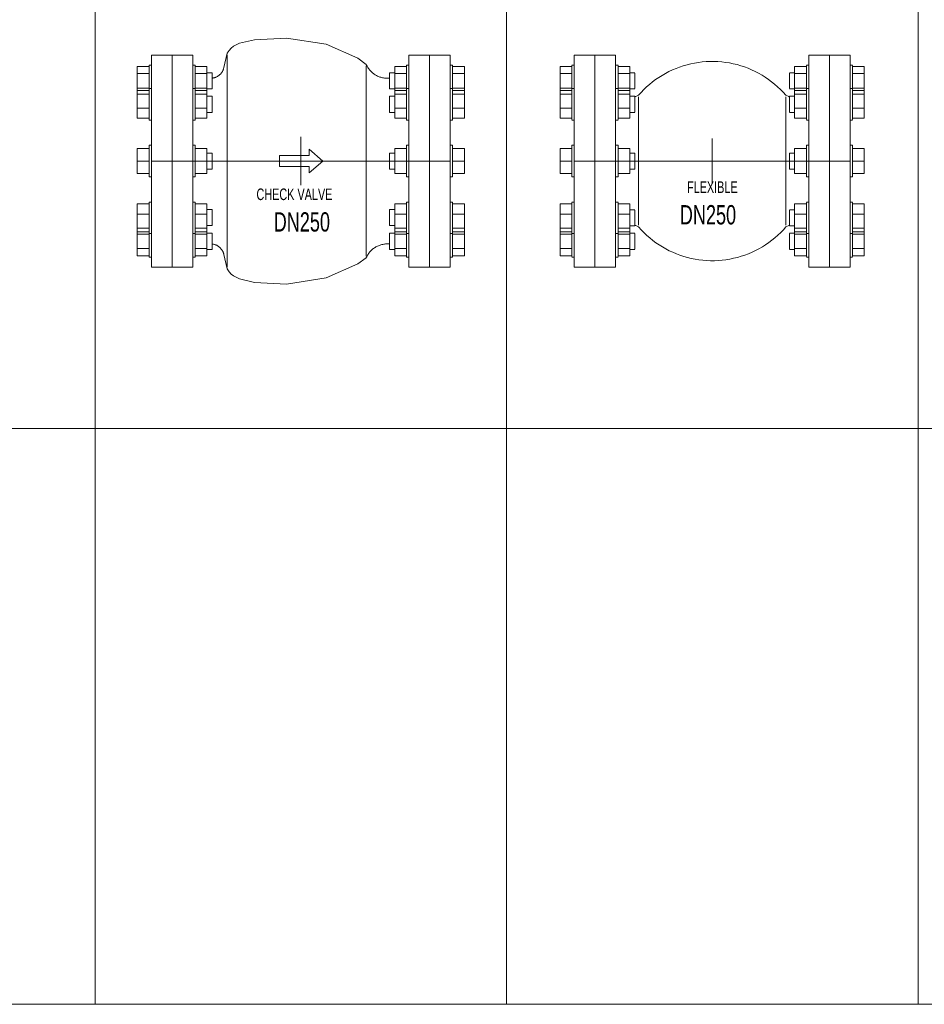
# Model space of a CAD drawing. Header units: millimetres. Extents: x 2339 to 23224, y 1509 to 18979.
# Tile 25 of 124: x 8009 to 10208, y 1509 to 3903. Entities that reach past the tile are written whole.
import ezdxf

# ---------------------------------------------------------------- set-up
doc = ezdxf.new("R2010")
doc.units = ezdxf.units.MM
doc.set_wipeout_variables(frame=1)
doc.layers.get('0').update_dxf_attribs({"lineweight": 0})
doc.styles.add('DISOCP', font='disocp.shx', dxfattribs={"width": 0.6})

# ---------------------------------------------------------------- blocks, each defined once
blk = doc.blocks.new('*U184')
blk.add_wipeout([(-94.23, -92.5), (-130.23, -92.5), (-130.23, -83.73), (-132.29, -83.73), (-132.29, -82.61), (-142.6, -82.61), (-142.6, 82.61), (-132.29, 82.61), (-132.29, 83.73), (-130.23, 83.73), (-130.23, 92.5), (-94.23, 92.5), (-94.23, 83.73), (-92.18, 83.73), (-92.18, 82.61), (-81.86, 82.61), (-81.86, 77.01), (-77.4, 77.01), (-77.5, 72.29), (-72.36, 74.05), (-68.07, 78.74), (-64.91, 90.86), (-63.35, 95.31), (-53.57, 102.8), (-40.28, 105.83), (-12.39, 107.28), (22.06, 101.86), (57.2, 83.98), (62.45, 77.01), (66.44, 74.36), (72.52, 72.45), (77.4, 72.45), (77.4, 76.77), (81.86, 77.01), (81.86, 82.61), (92.18, 82.61), (92.18, 83.73), (94.23, 83.73), (94.23, 92.5), (130.23, 92.5), (130.23, 83.73), (132.29, 83.73), (132.29, 82.61), (142.6, 82.61), (142.6, 37.32), (132.29, 37.32), (132.29, 35.77), (130.23, 35.77), (130.23, 13.73), (132.29, 13.73), (132.29, 10.92), (142.6, 10.92), (142.6, -10.92), (132.29, -10.92), (132.29, -13.26), (130.23, -13.73), (130.23, -35.77), (132.29, -35.77), (132.29, -37.32), (142.6, -37.32), (142.6, -82.61), (132.29, -82.61), (132.29, -83.73), (130.23, -83.73), (130.23, -92.5), (94.23, -92.5), (94.23, -83.73), (92.18, -83.73), (92.18, -82.61), (81.86, -82.61), (81.86, -77.01), (77.4, -76.77), (76.41, -72.23), (73.42, -72.34), (68.75, -73.38), (65.48, -74.88), (63.47, -76.19), (61.64, -77.74), (59.75, -79.8), (57.08, -84.25), (49.59, -89.6), (22.06, -101.86), (-12.39, -107.28), (-40.28, -105.83), (-53.57, -102.8), (-63.35, -95.31), (-64.16, -92.67), (-65.99, -86.18), (-67.27, -80.77), (-70.98, -75.06), (-77.4, -72.3), (-77.4, -76.77), (-81.86, -77.01), (-81.86, -82.61), (-92.18, -82.61), (-92.18, -83.73), (-94.23, -83.73)])
for p, q in [((-112.23, 92.5), (-130.23, 92.5)), ((-130.23, 0), (-130.23, 92.5)), ((-130.23, 92.5), (-112.23, 92.5)), ((-130.23, 92.5), (-130.23, 0)), ((-112.23, 92.5), (-112.23, 0)), ((-94.23, 92.5), (-112.23, 92.5)), ((-112.23, 0), (-112.23, 92.5)), ((-112.23, 0), (-112.23, 92.5)), ((-112.23, 92.5), (-94.23, 92.5)), ((-112.23, 92.5), (-112.23, 0)), ((-94.23, 92.5), (-94.23, 0)), ((-94.23, 0), (-94.23, 92.5)), ((-64.16, 94.1), (-67.08, 81.46)), ((-64.16, 0), (-64.16, 92.67)), ((112.23, 92.5), (94.23, 92.5)), ((94.23, 0), (94.23, 92.5)), ((130.23, 92.5), (112.23, 92.5)), ((112.23, 0), (112.23, 92.5)), ((112.23, 92.5), (112.23, 0)), ((130.23, 92.5), (130.23, 0)), ((-142.6, 82.61), (-142.6, 76.3)), ((-132.29, 82.61), (-142.6, 82.61)), ((-132.29, 83.73), (-130.23, 83.73)), ((-132.29, 83.73), (-132.29, 70)), ((-92.18, 83.73), (-94.23, 83.73)), ((-92.18, 83.73), (-92.18, 70)), ((-92.18, 82.61), (-81.86, 82.61)), ((-81.86, 82.61), (-81.86, 76.3)), ((57.04, 0), (57.04, 83.06)), ((81.86, 82.61), (81.86, 76.3)), ((92.18, 82.61), (81.86, 82.61)), ((92.18, 83.73), (94.23, 83.73)), ((92.18, 83.73), (92.18, 70)), ((132.29, 83.73), (130.23, 83.73)), ((132.29, 83.73), (132.29, 70)), ((132.29, 82.61), (142.6, 82.61)), ((142.6, 82.61), (142.6, 76.3)), ((-142.6, 76.3), (-142.6, 63.7)), ((-132.29, 76.3), (-142.6, 76.3)), ((-132.29, 70), (-132.29, 63.14)), ((-92.18, 76.3), (-81.86, 76.3)), ((-92.18, 70), (-92.18, 63.14)), ((-81.86, 77.01), (-77.4, 77.01)), ((-81.86, 77.01), (-77.4, 77.01)), ((-81.86, 76.3), (-81.86, 63.7)), ((-77.4, 62.99), (-77.4, 77.01)), ((-77.4, 70.87), (-77.4, 76.77)), ((77.4, 72.23), (75.41, 72.23)), ((81.86, 77.01), (77.4, 77.01)), ((81.86, 77.01), (77.4, 77.01)), ((77.4, 62.99), (77.4, 77.01)), ((77.4, 70.87), (77.4, 76.77)), ((81.86, 76.3), (81.86, 63.7)), ((92.18, 76.3), (81.86, 76.3)), ((92.18, 70), (92.18, 63.14)), ((132.29, 76.3), (142.6, 76.3)), ((132.29, 70), (132.29, 63.14)), ((142.6, 76.3), (142.6, 63.7)), ((-142.6, 63.7), (-142.6, 61.68)), ((-132.29, 63.7), (-142.6, 63.7)), ((-142.6, 61.68), (-142.6, 58.41)), ((-132.29, 61.68), (-142.6, 61.68)), ((-132.29, 63.22), (-130.23, 63.22)), ((-132.29, 63.22), (-132.29, 39.79)), ((-92.18, 63.22), (-94.23, 63.22)), ((-92.18, 63.7), (-81.86, 63.7)), ((-92.18, 63.22), (-92.18, 39.79)), ((-92.18, 61.68), (-81.86, 61.68)), ((-81.86, 63.7), (-81.86, 61.68)), ((-77.4, 62.99), (-81.86, 62.99)), ((-81.86, 61.68), (-81.86, 58.41)), ((77.4, 62.99), (81.86, 62.99)), ((81.86, 63.7), (81.86, 61.68)), ((92.18, 63.7), (81.86, 63.7)), ((81.86, 61.68), (81.86, 58.41)), ((92.18, 61.68), (81.86, 61.68)), ((92.18, 63.22), (94.23, 63.22)), ((92.18, 63.22), (92.18, 39.79)), ((132.29, 63.22), (130.23, 63.22)), ((132.29, 63.7), (142.6, 63.7)), ((132.29, 63.22), (132.29, 39.79)), ((132.29, 61.68), (142.6, 61.68)), ((142.6, 63.7), (142.6, 61.68)), ((142.6, 61.68), (142.6, 58.41)), ((-142.6, 58.41), (-142.6, 46.23)), ((-132.29, 58.41), (-142.6, 58.41)), ((-92.18, 58.41), (-81.86, 58.41)), ((-81.86, 58.41), (-81.86, 46.23)), ((-81.86, 56.51), (-77.4, 56.51)), ((-81.86, 56.51), (-77.4, 56.51)), ((-77.4, 42.48), (-77.4, 56.51)), ((-77.4, 45.19), (-77.4, 56.27)), ((81.86, 56.51), (77.4, 56.51)), ((81.86, 56.51), (77.4, 56.51)), ((77.4, 42.48), (77.4, 56.51)), ((77.4, 45.19), (77.4, 56.27)), ((81.86, 58.41), (81.86, 46.23)), ((92.18, 58.41), (81.86, 58.41)), ((132.29, 58.41), (142.6, 58.41)), ((142.6, 58.41), (142.6, 46.23)), ((-142.6, 46.23), (-142.6, 37.32)), ((-132.29, 46.23), (-142.6, 46.23)), ((-92.18, 46.23), (-81.86, 46.23)), ((-81.86, 46.23), (-81.86, 37.32)), ((81.86, 46.23), (81.86, 37.32)), ((92.18, 46.23), (81.86, 46.23)), ((132.29, 46.23), (142.6, 46.23)), ((142.6, 46.23), (142.6, 37.32)), ((-132.29, 37.32), (-142.6, 37.32)), ((-132.29, 39.79), (-132.29, 35.77)), ((-130.23, 35.77), (-132.29, 35.77)), ((-94.23, 35.77), (-92.18, 35.77)), ((-92.18, 39.79), (-92.18, 35.77)), ((-92.18, 37.32), (-81.86, 37.32)), ((-77.4, 42.48), (-81.86, 42.48)), ((77.4, 42.48), (81.86, 42.48)), ((92.18, 37.32), (81.86, 37.32)), ((92.18, 39.79), (92.18, 35.77)), ((94.23, 35.77), (92.18, 35.77)), ((130.23, 35.77), (132.29, 35.77)), ((132.29, 39.79), (132.29, 35.77)), ((132.29, 37.32), (142.6, 37.32)), ((0, 21.12), (0, -21.12)), ((-142.6, 10.92), (-142.6, 0)), ((-132.29, 10.92), (-142.6, 10.92)), ((-132.29, 13.73), (-130.23, 13.73)), ((-132.29, 13.43), (-132.29, 13.73)), ((-132.29, 13.73), (-132.29, 13.43)), ((-132.29, 13.26), (-132.29, -13.73)), ((-92.18, 13.73), (-94.23, 13.73)), ((-92.18, 13.43), (-92.18, 13.73)), ((-92.18, 13.73), (-92.18, 13.43)), ((-92.18, 13.26), (-92.18, -13.73)), ((-92.18, 10.92), (-81.86, 10.92)), ((-81.86, 10.92), (-81.86, 0)), ((81.86, 10.92), (81.86, 0)), ((92.18, 10.92), (81.86, 10.92)), ((92.18, 13.73), (94.23, 13.73)), ((92.18, 13.43), (92.18, 13.73)), ((92.18, 13.73), (92.18, 13.43)), ((92.18, 13.26), (92.18, -13.73)), ((132.29, 13.73), (130.23, 13.73)), ((132.29, 13.43), (132.29, 13.73)), ((132.29, 13.73), (132.29, 13.43)), ((132.29, 13.26), (132.29, -13.73)), ((132.29, 10.92), (142.6, 10.92)), ((142.6, 10.92), (142.6, 0)), ((-130.23, -92.5), (-130.23, 0)), ((130.23, 0), (-130.23, 0)), ((-130.23, 0), (-130.23, -92.5)), ((-112.23, 0), (-112.23, -92.5)), ((-112.23, -92.5), (-112.23, 0)), ((-112.23, -92.5), (-112.23, 0)), ((-112.23, 0), (-112.23, -92.5)), ((-94.23, 0), (-94.23, -92.5)), ((-94.23, -92.5), (-94.23, 0)), ((-81.86, 7.01), (-77.4, 7.01)), ((-77.4, -7.01), (-77.4, 7.01)), ((81.86, 7.01), (77.4, 7.01)), ((77.4, -7.01), (77.4, 7.01)), ((94.23, -92.5), (94.23, 0)), ((112.23, -92.5), (112.23, 0)), ((112.23, 0), (112.23, -92.5)), ((130.23, 0), (130.23, -92.5)), ((-142.6, 0), (-142.6, -10.92)), ((-132.29, 0), (-142.6, 0)), ((-92.18, 0), (-81.86, 0)), ((-81.86, 0), (-81.86, -10.92)), ((-77.4, -7.01), (-81.86, -7.01)), ((-64.16, -92.67), (-64.16, 0)), ((57.04, -83.06), (57.04, 0)), ((77.4, -7.01), (81.86, -7.01)), ((81.86, 0), (81.86, -10.92)), ((92.18, 0), (81.86, 0)), ((132.29, 0), (142.6, 0)), ((142.6, 0), (142.6, -10.92)), ((-132.29, -10.92), (-142.6, -10.92)), ((-132.29, -13.73), (-132.29, -13.26)), ((-130.23, -13.73), (-132.29, -13.73)), ((-94.23, -13.73), (-92.18, -13.73)), ((-92.18, -10.92), (-81.86, -10.92)), ((-92.18, -13.73), (-92.18, -13.26)), ((92.18, -10.92), (81.86, -10.92)), ((92.18, -13.73), (92.18, -13.26)), ((94.23, -13.73), (92.18, -13.73)), ((130.23, -13.73), (132.29, -13.73)), ((132.29, -10.92), (142.6, -10.92)), ((132.29, -13.73), (132.29, -13.26)), ((-142.6, -37.32), (-142.6, -46.23)), ((-142.6, -37.32), (-132.29, -37.32)), ((-132.29, -35.77), (-130.23, -35.77)), ((-132.29, -35.77), (-132.29, -39.79)), ((-132.29, -39.79), (-132.29, -62.76)), ((-92.18, -35.77), (-94.23, -35.77)), ((-92.18, -35.77), (-92.18, -39.79)), ((-81.86, -37.32), (-92.18, -37.32)), ((-92.18, -39.79), (-92.18, -63.22)), ((-81.86, -37.32), (-81.86, -46.23)), ((-81.86, -42.24), (-77.4, -42.24)), ((-77.4, -56.27), (-77.4, -42.24)), ((81.86, -42.24), (77.4, -42.24)), ((77.4, -56.27), (77.4, -42.24)), ((81.86, -37.32), (81.86, -46.23)), ((81.86, -37.32), (92.18, -37.32)), ((92.18, -35.77), (94.23, -35.77)), ((92.18, -35.77), (92.18, -39.79)), ((92.18, -39.79), (92.18, -63.22)), ((132.29, -35.77), (130.23, -35.77)), ((132.29, -35.77), (132.29, -39.79)), ((142.6, -37.32), (132.29, -37.32)), ((132.29, -39.79), (132.29, -63.22)), ((142.6, -37.32), (142.6, -46.23)), ((-142.6, -46.23), (-142.6, -58.41)), ((-132.29, -46.23), (-142.6, -46.23)), ((-92.18, -46.23), (-81.86, -46.23)), ((-81.86, -46.23), (-81.86, -58.41)), ((-77.4, -56.27), (-77.4, -45.19)), ((77.4, -56.27), (77.4, -45.19)), ((81.86, -46.23), (81.86, -58.41)), ((92.18, -46.23), (81.86, -46.23)), ((132.29, -46.23), (142.6, -46.23)), ((142.6, -46.23), (142.6, -58.41)), ((-142.6, -58.41), (-142.6, -61.68)), ((-132.29, -58.41), (-142.6, -58.41)), ((-92.18, -58.41), (-81.86, -58.41)), ((-77.4, -56.27), (-81.86, -56.27)), ((-81.86, -58.41), (-81.86, -61.68)), ((77.4, -56.27), (81.86, -56.27)), ((81.86, -58.41), (81.86, -61.68)), ((92.18, -58.41), (81.86, -58.41)), ((132.29, -58.41), (142.6, -58.41)), ((142.6, -58.41), (142.6, -61.68)), ((-132.29, -61.68), (-142.6, -61.68)), ((-142.6, -61.68), (-142.6, -63.7)), ((-142.6, -63.7), (-142.6, -76.3)), ((-142.6, -63.7), (-132.29, -63.7)), ((-132.29, -63.14), (-132.29, -70)), ((-130.23, -63.22), (-132.29, -63.22)), ((-94.23, -63.22), (-92.18, -63.22)), ((-92.18, -61.68), (-81.86, -61.68)), ((-92.18, -63.14), (-92.18, -70)), ((-81.86, -63.7), (-92.18, -63.7)), ((-81.86, -61.68), (-81.86, -63.7)), ((-81.86, -62.99), (-77.4, -62.99)), ((-81.86, -63.7), (-81.86, -76.3)), ((-77.4, -77.01), (-77.4, -62.99)), ((81.86, -62.99), (77.4, -62.99)), ((77.4, -77.01), (77.4, -62.99)), ((92.18, -61.68), (81.86, -61.68)), ((81.86, -61.68), (81.86, -63.7)), ((81.86, -63.7), (81.86, -76.3)), ((81.86, -63.7), (92.18, -63.7)), ((92.18, -63.14), (92.18, -70)), ((94.23, -63.22), (92.18, -63.22)), ((130.23, -63.22), (132.29, -63.22)), ((132.29, -61.68), (142.6, -61.68)), ((132.29, -63.14), (132.29, -70)), ((142.6, -63.7), (132.29, -63.7)), ((142.6, -61.68), (142.6, -63.7)), ((142.6, -63.7), (142.6, -76.3)), ((-142.6, -76.3), (-142.6, -82.61)), ((-132.29, -76.3), (-142.6, -76.3)), ((-132.29, -70), (-132.29, -83.73)), ((-92.18, -70), (-92.18, -83.73)), ((-92.18, -76.3), (-81.86, -76.3)), ((-81.86, -76.3), (-81.86, -82.61)), ((-77.4, -77.01), (-81.86, -77.01)), ((-77.4, -77.01), (-81.86, -77.01)), ((-77.4, -76.77), (-77.4, -70.87)), ((75.41, -72.23), (77.4, -72.23)), ((77.4, -76.77), (77.4, -70.87)), ((77.4, -77.01), (81.86, -77.01)), ((77.4, -77.01), (81.86, -77.01)), ((81.86, -76.3), (81.86, -82.61)), ((92.18, -76.3), (81.86, -76.3)), ((92.18, -70), (92.18, -83.73)), ((132.29, -70), (132.29, -83.73)), ((132.29, -76.3), (142.6, -76.3)), ((142.6, -76.3), (142.6, -82.61)), ((-132.29, -82.61), (-142.6, -82.61)), ((-130.23, -83.73), (-132.29, -83.73)), ((-94.23, -83.73), (-92.18, -83.73)), ((-92.18, -82.61), (-81.86, -82.61)), ((-67.08, -81.46), (-64.16, -94.1)), ((92.18, -82.61), (81.86, -82.61)), ((94.23, -83.73), (92.18, -83.73)), ((130.23, -83.73), (132.29, -83.73)), ((132.29, -82.61), (142.6, -82.61)), ((-130.23, -92.5), (-112.23, -92.5)), ((-112.23, -92.5), (-130.23, -92.5)), ((-112.23, -92.5), (-94.23, -92.5)), ((-94.23, -92.5), (-112.23, -92.5)), ((94.23, -92.5), (112.23, -92.5)), ((112.23, -92.5), (130.23, -92.5))]:
    blk.add_line(p, q)
at = {"flags": 128}
for points in [[(-64.16, 94.1), (-62.53, 96.51), (-60.67, 98.53), (-58.56, 100.23), (-53.57, 102.8), (-40.28, 105.83), (-12.39, 107.28), (22.06, 101.86), (49.59, 89.6), (57.04, 84.34)], [(-77.73, 72.27), (-77.26, 72.32), (-76.79, 72.39), (-76.32, 72.47), (-75.85, 72.57), (-75.39, 72.7), (-74.94, 72.84), (-74.49, 73), (-74.05, 73.17), (-73.61, 73.37), (-73.19, 73.58), (-72.77, 73.81), (-72.36, 74.05), (-71.96, 74.31), (-71.57, 74.59), (-71.2, 74.88), (-70.83, 75.19), (-70.48, 75.51), (-70.14, 75.84), (-69.82, 76.19), (-69.51, 76.55), (-69.21, 76.93), (-68.93, 77.31), (-68.66, 77.71), (-68.42, 78.11), (-68.18, 78.53), (-67.97, 78.95), (-67.77, 79.38), (-67.59, 79.82), (-67.42, 80.27), (-67.28, 80.73), (-67.15, 81.18), (-67.08, 81.46)], [(57.04, 84.34), (57.37, 83.61), (57.73, 82.9), (58.11, 82.2), (58.53, 81.51), (58.97, 80.85), (59.44, 80.2), (59.93, 79.57), (60.45, 78.96), (61, 78.37), (61.56, 77.81), (62.15, 77.27), (62.76, 76.75), (63.39, 76.25), (64.04, 75.79), (64.7, 75.34), (65.39, 74.93), (66.09, 74.54), (66.8, 74.18), (67.53, 73.85), (68.27, 73.55), (69.02, 73.28), (69.79, 73.04), (70.56, 72.83), (71.34, 72.65), (72.13, 72.51), (72.92, 72.39), (73.71, 72.31), (74.51, 72.25), (75.31, 72.23), (75.41, 72.23)], [(-67.08, -81.46), (-67.2, -81), (-67.33, -80.54), (-67.49, -80.09), (-67.66, -79.65), (-67.85, -79.21), (-68.05, -78.78), (-68.27, -78.36), (-68.51, -77.95), (-68.77, -77.55), (-69.04, -77.15), (-69.33, -76.77), (-69.63, -76.41), (-69.95, -76.05), (-70.28, -75.71), (-70.62, -75.38), (-70.98, -75.06), (-71.35, -74.76), (-71.73, -74.48), (-72.12, -74.21), (-72.52, -73.95), (-72.93, -73.71), (-73.36, -73.49), (-73.79, -73.29), (-74.22, -73.1), (-74.67, -72.93), (-75.12, -72.78), (-75.58, -72.65), (-76.04, -72.53), (-76.51, -72.43), (-76.98, -72.36), (-77.4, -72.3)], [(75.41, -72.23), (74.61, -72.25), (73.82, -72.3), (73.02, -72.38), (72.23, -72.49), (71.44, -72.63), (70.66, -72.81), (69.89, -73.01), (69.12, -73.25), (68.37, -73.52), (67.63, -73.81), (66.9, -74.14), (66.18, -74.49), (65.48, -74.88), (64.79, -75.29), (64.12, -75.73), (63.47, -76.19), (62.84, -76.68), (62.23, -77.2), (61.64, -77.74), (61.07, -78.3), (60.52, -78.88), (60, -79.49), (59.5, -80.12), (59.03, -80.76), (58.59, -81.43), (58.17, -82.11), (57.78, -82.81), (57.41, -83.52), (57.08, -84.25), (57.04, -84.34)], [(-64.16, -94.1), (-62.53, -96.51), (-60.67, -98.53), (-58.56, -100.23), (-53.57, -102.8), (-40.28, -105.83), (-12.39, -107.28), (22.06, -101.86), (49.59, -89.6), (57.04, -84.34)]]:
    blk.add_lwpolyline(points, dxfattribs=at)
blk.add_lwpolyline([(-18.56, -4.71), (-18.56, 4.71), (7.4, 4.71), (7.4, 10.39), (19.05, 0), (7.4, -10.39), (7.4, -4.71), (-18.56, -4.71)])
at = {"style": 'DISOCP', "width": 0.7}
for s, height, p in [('CHECK VALVE', 10.1063, (-38.68, -34.04)), ('DN250', 16.844, (-23.65, -61.49))]:
    blk.add_text(s, height=height, dxfattribs=at).set_placement(p)
blk = doc.blocks.new('*U197')
blk.add_wipeout([(-84.23, -92.5), (-120.23, -92.5), (-120.23, -83.73), (-122.29, -83.73), (-122.29, -82.61), (-132.6, -82.61), (-132.6, 82.61), (-122.29, 82.61), (-122.29, 83.73), (-120.23, 83.73), (-120.23, 92.5), (-84.23, 92.5), (-84.23, 83.73), (-82.1, 83.73), (-82.1, 82.61), (-71.86, 82.61), (-71.86, 77.01), (-67.4, 77.01), (-67.4, 62.99), (-71.86, 62.99), (-71.86, 56.51), (-67.4, 56.51), (-67.4, 56.05), (-64.31, 57.33), (-55.97, 65.75), (-47.96, 72), (-39.26, 77.24), (-31.57, 80.8), (-23.56, 83.54), (-13.66, 85.78), (-1.86, 86.88), (9.98, 86.29), (18.33, 84.89), (28.1, 82.11), (37.46, 78.17), (47.69, 72.18), (54.45, 67.09), (58.23, 63.69), (64.09, 57.58), (67.56, 55.99), (67.4, 56.51), (71.86, 56.51), (71.86, 62.99), (67.4, 62.99), (67.4, 77.01), (71.86, 77.01), (71.86, 82.61), (82.1, 82.61), (82.1, 83.73), (83.17, 83.73), (84.23, 83.73), (84.23, 92.5), (120.23, 92.5), (120.23, 83.73), (122.29, 83.73), (122.29, 82.61), (132.6, 82.61), (132.6, -82.61), (122.29, -82.61), (122.29, -83.73), (120.23, -83.73), (120.23, -92.5), (84.23, -92.5), (84.23, -83.73), (82.1, -83.73), (82.1, -82.61), (71.86, -82.61), (71.86, -77.01), (67.4, -77.01), (67.4, -62.99), (71.86, -62.99), (71.86, -56.51), (67.4, -56.51), (66.68, -56.32), (64.31, -57.33), (55.97, -65.75), (50.71, -70.02), (46.56, -72.96), (42.23, -75.61), (37.76, -78.02), (31.57, -80.8), (26.8, -82.53), (20.29, -84.42), (13.66, -85.78), (5.24, -86.74), (-1.53, -86.89), (-8.29, -86.49), (-15, -85.56), (-23.25, -83.63), (-29.68, -81.51), (-37.46, -78.17), (-44.85, -74.03), (-51.81, -69.21), (-55.72, -65.97), (-60.64, -61.31), (-62.96, -58.84), (-64.09, -57.58), (-67.34, -56.07), (-67.34, -56.51), (-71.86, -56.51), (-71.86, -62.99), (-67.4, -62.99), (-67.4, -77.01), (-71.86, -77.01), (-71.86, -82.61), (-82.1, -82.61), (-82.1, -83.73), (-84.23, -83.73)])
for p, q in [((-102.23, 92.5), (-120.23, 92.5)), ((-120.23, 0), (-120.23, 92.5)), ((-102.23, 92.5), (-102.23, 0)), ((-84.23, 92.5), (-102.23, 92.5)), ((-102.23, 0), (-102.23, 92.5)), ((-84.23, 92.5), (-84.23, 0)), ((102.23, 92.5), (84.23, 92.5)), ((84.23, 0), (84.23, 92.5)), ((120.23, 92.5), (102.23, 92.5)), ((102.23, 0), (102.23, 92.5)), ((102.23, 92.5), (102.23, 0)), ((120.23, 92.5), (120.23, 0)), ((-132.6, 76.3), (-132.6, 82.61)), ((-122.29, 82.61), (-132.6, 82.61)), ((-120.23, 83.73), (-122.29, 83.73)), ((-122.29, 70), (-122.29, 83.26)), ((-82.1, 83.73), (-84.23, 83.73)), ((-82.1, 83.26), (-82.1, 70)), ((-71.86, 82.61), (-82.1, 82.61)), ((-71.86, 82.61), (-71.86, 76.3)), ((71.86, 76.3), (71.86, 82.61)), ((82.1, 82.61), (71.86, 82.61)), ((84.23, 83.73), (82.1, 83.73)), ((82.1, 70), (82.1, 83.26)), ((122.29, 83.73), (120.23, 83.73)), ((122.29, 83.26), (122.29, 70)), ((132.6, 82.61), (122.29, 82.61)), ((132.6, 82.61), (132.6, 76.3)), ((-132.6, 63.7), (-132.6, 76.3)), ((-122.29, 76.3), (-132.6, 76.3)), ((-122.29, 63.14), (-122.29, 70)), ((-71.86, 76.3), (-82.1, 76.3)), ((-82.1, 70), (-82.1, 63.14)), ((-67.4, 77.01), (-71.86, 77.01)), ((-71.86, 76.3), (-71.86, 63.7)), ((-67.4, 76.77), (-67.4, 70)), ((-67.4, 70), (-67.4, 63.23)), ((71.86, 77.01), (67.4, 77.01)), ((67.4, 70), (67.4, 76.77)), ((67.4, 63.23), (67.4, 70)), ((71.86, 63.7), (71.86, 76.3)), ((82.1, 76.3), (71.86, 76.3)), ((82.1, 63.14), (82.1, 70)), ((132.6, 76.3), (122.29, 76.3)), ((122.29, 70), (122.29, 63.14)), ((132.6, 76.3), (132.6, 63.7)), ((-132.6, 61.68), (-132.6, 63.7)), ((-132.6, 63.7), (-122.29, 63.7)), ((-132.6, 58.41), (-132.6, 61.68)), ((-122.29, 61.68), (-132.6, 61.68)), ((-120.23, 63.22), (-122.29, 63.22)), ((-122.29, 39.79), (-122.29, 62.76)), ((-82.1, 63.22), (-84.23, 63.22)), ((-82.1, 63.7), (-71.86, 63.7)), ((-82.1, 62.76), (-82.1, 39.79)), ((-71.86, 61.68), (-82.1, 61.68)), ((-71.86, 63.7), (-71.86, 61.68)), ((-71.86, 62.99), (-67.4, 62.99)), ((-71.86, 61.68), (-71.86, 58.41)), ((67.4, 62.99), (71.86, 62.99)), ((71.86, 61.68), (71.86, 63.7)), ((71.86, 63.7), (82.1, 63.7)), ((71.86, 58.41), (71.86, 61.68)), ((82.1, 61.68), (71.86, 61.68)), ((84.23, 63.22), (82.1, 63.22)), ((82.1, 39.79), (82.1, 62.76)), ((122.29, 63.22), (120.23, 63.22)), ((122.29, 63.7), (132.6, 63.7)), ((122.29, 62.76), (122.29, 39.79)), ((132.6, 61.68), (122.29, 61.68)), ((132.6, 63.7), (132.6, 61.68)), ((132.6, 61.68), (132.6, 58.41)), ((-132.6, 46.23), (-132.6, 58.41)), ((-122.29, 58.41), (-132.6, 58.41)), ((-71.86, 58.41), (-82.1, 58.41)), ((-71.86, 58.41), (-71.86, 46.23)), ((-67.4, 56.51), (-71.86, 56.51)), ((-67.4, 56.51), (-71.86, 56.51)), ((-67.4, 56.27), (-67.4, 44.54)), ((-67.4, 56.27), (-67.4, 56.27)), ((-64.31, 57.33), (-66.68, 56.32)), ((-64.31, 55.9), (-64.31, 0)), ((66.68, 56.32), (64.31, 57.33)), ((64.31, 55.9), (64.31, 0)), ((71.86, 56.51), (67.4, 56.51)), ((71.86, 56.51), (67.4, 56.51)), ((67.4, 44.54), (67.4, 56.27)), ((67.4, 56.27), (67.4, 56.27)), ((71.86, 46.23), (71.86, 58.41)), ((82.1, 58.41), (71.86, 58.41)), ((132.6, 58.41), (122.29, 58.41)), ((132.6, 58.41), (132.6, 46.23)), ((-132.6, 37.32), (-132.6, 46.23)), ((-122.29, 46.23), (-132.6, 46.23)), ((-71.86, 46.23), (-82.1, 46.23)), ((-71.86, 46.23), (-71.86, 37.32)), ((-67.4, 44.54), (-67.4, 42.72)), ((67.4, 42.72), (67.4, 44.54)), ((71.86, 37.32), (71.86, 46.23)), ((82.1, 46.23), (71.86, 46.23)), ((132.6, 46.23), (122.29, 46.23)), ((132.6, 46.23), (132.6, 37.32)), ((-132.6, 37.32), (-122.29, 37.32)), ((-122.29, 36.24), (-122.29, 39.79)), ((-122.29, 35.77), (-120.23, 35.77)), ((-84.23, 35.77), (-82.1, 35.77)), ((-82.1, 39.79), (-82.1, 36.24)), ((-82.1, 37.32), (-71.86, 37.32)), ((-71.86, 42.48), (-67.4, 42.48)), ((67.4, 42.48), (71.86, 42.48)), ((71.86, 37.32), (82.1, 37.32)), ((82.1, 36.24), (82.1, 39.79)), ((82.1, 35.77), (84.23, 35.77)), ((120.23, 35.77), (122.29, 35.77)), ((122.29, 39.79), (122.29, 36.24)), ((122.29, 37.32), (132.6, 37.32)), ((0, 19.77), (0, -19.77)), ((-132.6, 0), (-132.6, 10.92)), ((-122.29, 10.92), (-132.6, 10.92)), ((-120.23, 13.73), (-122.29, 13.73)), ((-122.29, 13.73), (-122.29, 13.26)), ((-122.29, -13.73), (-122.29, 13.73)), ((-82.1, 13.73), (-84.23, 13.73)), ((-82.1, 13.73), (-82.1, -13.73)), ((-82.1, 13.26), (-82.1, 13.73)), ((-71.86, 10.92), (-82.1, 10.92)), ((-71.86, 10.92), (-71.86, 0)), ((71.86, 0), (71.86, 10.92)), ((82.1, 10.92), (71.86, 10.92)), ((84.23, 13.73), (82.1, 13.73)), ((82.1, 13.73), (82.1, 13.26)), ((82.1, -13.73), (82.1, 13.73)), ((122.29, 13.73), (120.23, 13.73)), ((122.29, 13.73), (122.29, -13.73)), ((122.29, 13.26), (122.29, 13.73)), ((132.6, 10.92), (122.29, 10.92)), ((132.6, 10.92), (132.6, 0)), ((-132.6, -10.92), (-132.6, 0)), ((-122.29, 0), (-132.6, 0)), ((-120.23, 0), (120.23, 0)), ((-71.86, 0), (-82.1, 0)), ((-67.4, 7.01), (-71.86, 7.01)), ((-71.86, 0), (-71.86, -10.92)), ((-67.4, 7.01), (-67.4, -7.01)), ((-67.4, 6.77), (-67.4, 7.01)), ((-64.31, 0), (-64.31, -55.9)), ((64.31, 0), (64.31, -55.9)), ((71.86, 7.01), (67.4, 7.01)), ((67.4, 7.01), (67.4, 6.77)), ((67.4, -7.01), (67.4, 7.01)), ((71.86, -10.92), (71.86, 0)), ((82.1, 0), (71.86, 0)), ((132.6, 0), (122.29, 0)), ((132.6, 0), (132.6, -10.92)), ((-120.23, -92.5), (-120.23, 0)), ((-102.23, 0), (-102.23, -92.5)), ((-102.23, -92.5), (-102.23, 0)), ((-84.23, 0), (-84.23, -92.5)), ((-71.86, -7.01), (-67.4, -7.01)), ((-67.4, -7.01), (-67.4, -6.77)), ((67.4, -6.77), (67.4, -7.01)), ((67.4, -7.01), (71.86, -7.01)), ((84.23, -92.5), (84.23, 0)), ((102.23, -92.5), (102.23, 0)), ((102.23, 0), (102.23, -92.5)), ((120.23, 0), (120.23, -92.5)), ((-122.29, -10.92), (-132.6, -10.92)), ((-122.29, -13.26), (-122.29, -13.73)), ((-122.29, -13.73), (-120.23, -13.73)), ((-84.23, -13.73), (-82.1, -13.73)), ((-71.86, -10.92), (-82.1, -10.92)), ((-82.1, -13.73), (-82.1, -13.26)), ((82.1, -10.92), (71.86, -10.92)), ((82.1, -13.26), (82.1, -13.73)), ((82.1, -13.73), (84.23, -13.73)), ((120.23, -13.73), (122.29, -13.73)), ((132.6, -10.92), (122.29, -10.92)), ((122.29, -13.73), (122.29, -13.26)), ((-132.6, -46.23), (-132.6, -37.32)), ((-122.29, -37.32), (-132.6, -37.32)), ((-120.23, -35.77), (-122.29, -35.77)), ((-122.29, -39.79), (-122.29, -36.24)), ((-122.29, -62.76), (-122.29, -39.79)), ((-82.1, -35.77), (-84.23, -35.77)), ((-82.1, -36.24), (-82.1, -39.79)), ((-71.86, -37.32), (-82.1, -37.32)), ((-82.1, -39.79), (-82.1, -62.76)), ((-71.86, -37.32), (-71.86, -46.23)), ((-67.4, -42.48), (-71.86, -42.48)), ((-67.4, -42.72), (-67.4, -44.54)), ((71.86, -42.48), (67.4, -42.48)), ((67.4, -44.54), (67.4, -42.72)), ((71.86, -46.23), (71.86, -37.32)), ((82.1, -37.32), (71.86, -37.32)), ((84.23, -35.77), (82.1, -35.77)), ((82.1, -39.79), (82.1, -36.24)), ((82.1, -62.76), (82.1, -39.79)), ((122.29, -35.77), (120.23, -35.77)), ((122.29, -36.24), (122.29, -39.79)), ((132.6, -37.32), (122.29, -37.32)), ((122.29, -39.79), (122.29, -62.76)), ((132.6, -37.32), (132.6, -46.23)), ((-132.6, -58.41), (-132.6, -46.23)), ((-122.29, -46.23), (-132.6, -46.23)), ((-71.86, -46.23), (-82.1, -46.23)), ((-71.86, -46.23), (-71.86, -58.41)), ((-67.4, -44.54), (-67.4, -56.27)), ((67.4, -56.27), (67.4, -44.54)), ((71.86, -58.41), (71.86, -46.23)), ((82.1, -46.23), (71.86, -46.23)), ((132.6, -46.23), (122.29, -46.23)), ((132.6, -46.23), (132.6, -58.41)), ((-132.6, -61.68), (-132.6, -58.41)), ((-122.29, -58.41), (-132.6, -58.41)), ((-71.86, -58.41), (-82.1, -58.41)), ((-71.86, -56.51), (-67.4, -56.51)), ((-71.86, -56.51), (-67.4, -56.51)), ((-71.86, -58.41), (-71.86, -61.68)), ((-67.4, -56.27), (-67.4, -56.27)), ((-66.68, -56.32), (-64.31, -57.33)), ((64.31, -57.33), (66.68, -56.32)), ((67.4, -56.27), (67.4, -56.27)), ((67.4, -56.51), (71.86, -56.51)), ((67.4, -56.51), (71.86, -56.51)), ((71.86, -61.68), (71.86, -58.41)), ((82.1, -58.41), (71.86, -58.41)), ((132.6, -58.41), (122.29, -58.41)), ((132.6, -58.41), (132.6, -61.68)), ((-122.29, -61.68), (-132.6, -61.68)), ((-132.6, -63.7), (-132.6, -61.68)), ((-132.6, -76.3), (-132.6, -63.7)), ((-122.29, -63.7), (-132.6, -63.7)), ((-122.29, -70), (-122.29, -63.11)), ((-122.29, -63.22), (-120.23, -63.22)), ((-84.23, -63.22), (-82.1, -63.22)), ((-71.86, -61.68), (-82.1, -61.68)), ((-82.1, -63.11), (-82.1, -70)), ((-71.86, -63.7), (-82.1, -63.7)), ((-71.86, -61.68), (-71.86, -63.7)), ((-67.4, -62.99), (-71.86, -62.99)), ((-71.86, -63.7), (-71.86, -76.3)), ((-67.4, -63.23), (-67.4, -70)), ((71.86, -62.99), (67.4, -62.99)), ((67.4, -70), (67.4, -63.23)), ((82.1, -61.68), (71.86, -61.68)), ((71.86, -63.7), (71.86, -61.68)), ((71.86, -76.3), (71.86, -63.7)), ((82.1, -63.7), (71.86, -63.7)), ((82.1, -70), (82.1, -63.11)), ((82.1, -63.22), (84.23, -63.22)), ((120.23, -63.22), (122.29, -63.22)), ((132.6, -61.68), (122.29, -61.68)), ((122.29, -63.11), (122.29, -70)), ((132.6, -63.7), (122.29, -63.7)), ((132.6, -61.68), (132.6, -63.7)), ((132.6, -63.7), (132.6, -76.3)), ((-132.6, -82.61), (-132.6, -76.3)), ((-122.29, -76.3), (-132.6, -76.3)), ((-122.29, -83.26), (-122.29, -70)), ((-82.1, -70), (-82.1, -83.26)), ((-71.86, -76.3), (-82.1, -76.3)), ((-71.86, -76.3), (-71.86, -82.61)), ((-71.86, -77.01), (-67.4, -77.01)), ((-67.4, -70), (-67.4, -76.77)), ((67.4, -76.77), (67.4, -70)), ((67.4, -77.01), (71.86, -77.01)), ((71.86, -82.61), (71.86, -76.3)), ((82.1, -76.3), (71.86, -76.3)), ((82.1, -83.26), (82.1, -70)), ((122.29, -70), (122.29, -83.26)), ((132.6, -76.3), (122.29, -76.3)), ((132.6, -76.3), (132.6, -82.61)), ((-122.29, -82.61), (-132.6, -82.61)), ((-122.29, -83.73), (-120.23, -83.73)), ((-84.23, -83.73), (-82.1, -83.73)), ((-71.86, -82.61), (-82.1, -82.61)), ((82.1, -82.61), (71.86, -82.61)), ((82.1, -83.73), (84.23, -83.73)), ((120.23, -83.73), (122.29, -83.73)), ((132.6, -82.61), (122.29, -82.61)), ((-120.23, -92.5), (-102.23, -92.5)), ((-102.23, -92.5), (-84.23, -92.5)), ((84.23, -92.5), (102.23, -92.5)), ((102.23, -92.5), (120.23, -92.5))]:
    blk.add_line(p, q)
at = {"flags": 128}
for points in [[(-64.31, 57.33), (-62.05, 59.86), (-59.69, 62.3), (-57.24, 64.63), (-54.7, 66.87), (-52.07, 69.01), (-49.36, 71.04), (-46.56, 72.96), (-43.7, 74.76), (-40.76, 76.45), (-37.76, 78.02), (-34.69, 79.47), (-31.57, 80.8), (-28.41, 82), (-25.19, 83.07), (-21.94, 84.01), (-18.65, 84.82), (-15.33, 85.5), (-11.98, 86.05), (-8.62, 86.46), (-5.24, 86.74), (-1.86, 86.88), (1.53, 86.89), (4.92, 86.76), (8.29, 86.49), (11.66, 86.09), (15, 85.56), (18.33, 84.89), (21.62, 84.1), (24.88, 83.17), (28.1, 82.11), (31.27, 80.92), (34.39, 79.6), (37.46, 78.17), (40.47, 76.61), (43.41, 74.93), (46.29, 73.14), (49.09, 71.23), (51.81, 69.21), (54.45, 67.09), (57, 64.86), (59.46, 62.53), (61.83, 60.1), (64.09, 57.58), (64.31, 57.33)], [(-67.51, 56.01), (-67.07, 56.17), (-66.68, 56.32)], [(66.68, 56.32), (67.12, 56.15), (67.56, 55.99)], [(-66.68, -56.32), (-67.12, -56.15), (-67.56, -55.99)], [(64.31, -57.33), (62.05, -59.86), (59.69, -62.3), (57.24, -64.63), (54.7, -66.87), (52.07, -69.01), (49.36, -71.04), (46.56, -72.96), (43.7, -74.76), (40.76, -76.45), (37.76, -78.02), (34.69, -79.47), (31.57, -80.8), (28.41, -82), (25.19, -83.07), (21.94, -84.01), (18.65, -84.82), (15.33, -85.5), (11.98, -86.05), (8.62, -86.46), (5.24, -86.74), (1.86, -86.88), (-1.53, -86.89), (-4.92, -86.76), (-8.29, -86.49), (-11.66, -86.09), (-15, -85.56), (-18.33, -84.89), (-21.62, -84.1), (-24.88, -83.17), (-28.1, -82.11), (-31.27, -80.92), (-34.39, -79.6), (-37.46, -78.17), (-40.47, -76.61), (-43.41, -74.93), (-46.29, -73.14), (-49.09, -71.23), (-51.81, -69.21), (-54.45, -67.09), (-57, -64.86), (-59.46, -62.53), (-61.83, -60.1), (-64.09, -57.58), (-64.31, -57.33)], [(67.51, -56.01), (67.07, -56.17), (66.68, -56.32)]]:
    blk.add_lwpolyline(points, dxfattribs=at)
at = {"style": 'DISOCP', "width": 0.7}
for s, height, p in [('FLEXIBLE', 10.106, (-21.98, -27.81)), ('DN250', 16.844, (-28.25, -55.25))]:
    blk.add_text(s, height=height, dxfattribs=at).set_placement(p)

msp = doc.modelspace()

# ---------------------------------------------------------------- linework, layer by layer
for p, q in [((8193.1, 1508.9), (8193.1, 16868.4)), ((9193.1, 1508.9), (9193.1, 16868.4)), ((10193.1, 1508.9), (10193.1, 16868.4)), ((2339.1, 2908.9), (19193.1, 2908.9)), ((2339.1, 1508.9), (19193.1, 1508.9))]:
    msp.add_line(p, q)

# ---------------------------------------------------------------- block references
for name, p, xscale, yscale, zscale in [('*U184', (8692.8, 3559.3), 2.788051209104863, 2.788051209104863, 2.788051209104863), ('*U197', (9692.8, 3559.3), 2.788051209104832, 2.788051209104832, 2.788051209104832)]:
    msp.add_blockref(name, p, dxfattribs=dict(xscale=xscale, yscale=yscale, zscale=zscale))

doc.saveas('drawing.dxf')
